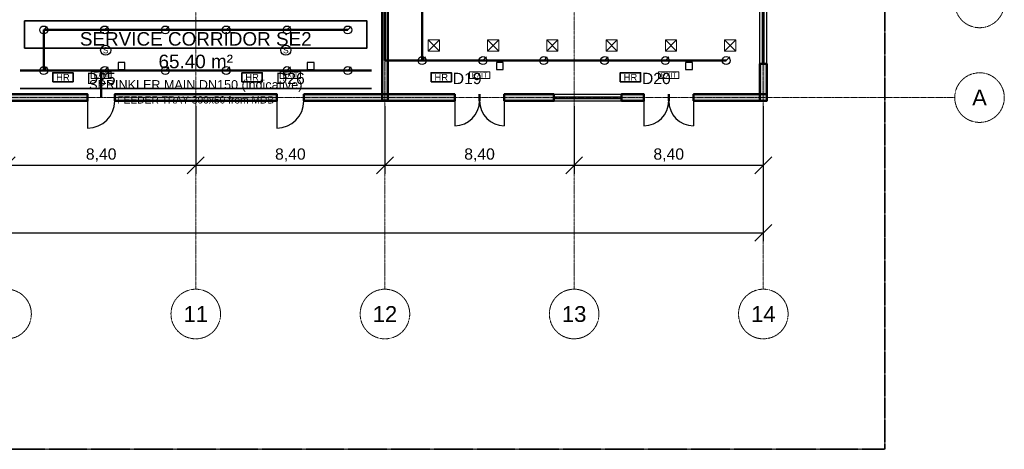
# Model space of a CAD drawing. Header units: millimetres. Extents: x -5300 to 125300, y -375 to 90375.
# Tile 7 of 9: x 81583 to 125300, y 0 to 19055. Entities that reach past the tile are written whole.
import ezdxf
from ezdxf.enums import TextEntityAlignment as Align

# ---------------------------------------------------------------- set-up
doc = ezdxf.new("R2010")
doc.units = ezdxf.units.MM
for name, pattern in [('CENTER', [5.08, 3.175, -0.635, 0.635, -0.635]), ('DASHED', [1.524, 1.27, -0.254]), ('PHANTOM', [6.35, 3.175, -0.635, 0.635, -0.635, 0.635, -0.635])]:
    doc.linetypes.add(name, pattern=pattern)
for name, color, linetype, lineweight in [('AMBIENTE', 2, 'Continuous', 18), ('COTA', 1, 'Continuous', 18), ('E-ANNO-TEXT', 52, 'Continuous', 18), ('E-FALM', 230, 'Continuous', 25), ('E-LITE-EMER', 40, 'Continuous', 18), ('E-TRAY', 210, 'DASHED', 35), ('EIXO', 1, 'CENTER', 13), ('ESQUADRIA-TAG', 2, 'Continuous', 18), ('FP-ANNO-TEXT', 14, 'Continuous', 18), ('FP-HOSE', 20, 'Continuous', 35), ('FP-SPRK-HEAD', 1, 'Continuous', 25), ('FP-SPRK-PIPE', 12, 'Continuous', 50), ('HACHURA', 8, 'Continuous', 9), ('JANELA', 5, 'Continuous', 25), ('LIMITE-LOTE', 1, 'PHANTOM', 35), ('M-HVAC-SAD', 5, 'Continuous', 35), ('M-HVAC-SCD', 4, 'Continuous', 18), ('PAREDE', 7, 'Continuous', 50), ('PORTA', 3, 'Continuous', 25)]:
    doc.layers.add(name, color=color, linetype=linetype, lineweight=lineweight)
doc.styles.add('BR-ARIAL', font='arial.ttf')
doc.dimstyles.new('BR-100-M', dxfattribs={"dimscale": 250, "dimtxt": 2, "dimasz": 1.5, "dimexe": 1.5, "dimexo": 1.5, "dimgap": 0.8, "dimtad": 1, "dimlfac": 0.001, "dimzin": 0, "dimtxsty": 'BR-ARIAL', "dimtsz": 1.5, "dimcen": 2.5, "dimclrd": 256, "dimclre": 256, "dimclrt": 256, "dimazin": 3, "dimtfac": 1, "dimtmove": 0, "dimatfit": 3})

msp = doc.modelspace()

# ---------------------------------------------------------------- hatches: boundary and pattern name
at = {"layer": 'HACHURA'}
for points in [[(97925, 15475), (97925, 42700), (97675, 42700), (97675, 15475)], [(114750, 15450), (114750, 17100), (114450, 17100), (114450, 15450)], [(75100, 15450), (84600, 15450), (84600, 15750), (75100, 15750)], [(85800, 15450), (93000, 15450), (93000, 15750), (85800, 15750)], [(94200, 15450), (100900, 15450), (100900, 15750), (94200, 15750)], [(103100, 15450), (105300, 15450), (105300, 15750), (103100, 15750)], [(108300, 15450), (109300, 15450), (109300, 15750), (108300, 15750)], [(111500, 15450), (114750, 15450), (114750, 15750), (111500, 15750)]]:
    msp.add_hatch(color=256, dxfattribs=at).paths.add_polyline_path(points)

# ---------------------------------------------------------------- linework, layer by layer
at = {"layer": 'E-FALM'}
for points in [[(85950, 16850), (86250, 16850), (86250, 17150), (85950, 17150)], [(94350, 16850), (94650, 16850), (94650, 17150), (94350, 17150)], [(102750, 16850), (103050, 16850), (103050, 17150), (102750, 17150)], [(111150, 16850), (111450, 16850), (111450, 17150), (111150, 17150)]]:
    msp.add_lwpolyline(points, close=True, dxfattribs=at)
for centre in [(85400, 17700), (93400, 17700)]:
    msp.add_circle(centre, 225, dxfattribs=at)
at = {"layer": 'E-LITE-EMER'}
for points in [[(84750, 16450), (85650, 16450), (85650, 16750), (84750, 16750)], [(93150, 16450), (94050, 16450), (94050, 16750), (93150, 16750)], [(101550, 16450), (102450, 16450), (102450, 16750), (101550, 16750)], [(109950, 16450), (110850, 16450), (110850, 16750), (109950, 16750)]]:
    msp.add_lwpolyline(points, close=True, dxfattribs=at)
at = {"layer": 'E-TRAY'}
msp.add_line((81600, 16000), (97200, 16000), dxfattribs=at)
at = {"layer": 'EIXO'}
for p, q in [((89400, 7100), (89400, 86500)), ((97800, 7100), (97800, 86500)), ((106200, 7100), (106200, 86500)), ((114600, 7100), (114600, 86500)), ((-3100, 15600), (123100, 15600))]:
    msp.add_line(p, q, dxfattribs=at)
for centre in [(124200, 19800), (124200, 15600), (81000, 6000), (89400, 6000), (97800, 6000), (106200, 6000), (114600, 6000)]:
    msp.add_circle(centre, 1100, dxfattribs=at)
at = {"layer": 'FP-HOSE'}
for points in [[(83050, 16300), (83950, 16300), (83950, 16700), (83050, 16700)], [(91450, 16300), (92350, 16300), (92350, 16700), (91450, 16700)], [(99850, 16300), (100750, 16300), (100750, 16700), (99850, 16700)], [(108250, 16300), (109150, 16300), (109150, 16700), (108250, 16700)]]:
    msp.add_lwpolyline(points, close=True, dxfattribs=at)
at = {"layer": 'FP-SPRK-HEAD'}
for p, q in [((82650, 18600), (82807.5, 18757.5)), ((85350, 18600), (85507.5, 18757.5)), ((88050, 18600), (88207.5, 18757.5)), ((90750, 18600), (90907.5, 18757.5)), ((93450, 18600), (93607.5, 18757.5)), ((96150, 18600), (96307.5, 18757.5)), ((99450, 17243.478), (99607.5, 17400.978)), ((102150, 17243.478), (102307.5, 17400.978)), ((104850, 17243.478), (105007.5, 17400.978)), ((107550, 17243.478), (107707.5, 17400.978)), ((110250, 17243.478), (110407.5, 17400.978)), ((112950, 17243.478), (113107.5, 17400.978)), ((82650, 16800), (82807.5, 16957.5)), ((85350, 16800), (85507.5, 16957.5)), ((88050, 16800), (88207.5, 16957.5)), ((90750, 16800), (90907.5, 16957.5)), ((93450, 16800), (93607.5, 16957.5)), ((96150, 16800), (96307.5, 16957.5))]:
    msp.add_line(p, q, dxfattribs=at)
for centre in [(82650, 18600), (85350, 18600), (88050, 18600), (90750, 18600), (93450, 18600), (96150, 18600), (99450, 17243.478), (102150, 17243.478), (104850, 17243.478), (107550, 17243.478), (110250, 17243.478), (112950, 17243.478), (82650, 16800), (85350, 16800), (88050, 16800), (90750, 16800), (93450, 16800), (96150, 16800)]:
    msp.add_circle(centre, 175, dxfattribs=at)
at = {"layer": 'FP-SPRK-PIPE'}
for p, q in [((97800, 17243.478), (97800, 43800)), ((99450, 17243.478), (99450, 19930.435)), ((82650, 18600), (85350, 18600)), ((82650, 16800), (82650, 18600)), ((85350, 18600), (88050, 18600)), ((88050, 18600), (90750, 18600)), ((90750, 18600), (93450, 18600)), ((93450, 18600), (96150, 18600)), ((99450, 17243.478), (97800, 17243.478)), ((99450, 17243.478), (102150, 17243.478)), ((102150, 17243.478), (104850, 17243.478)), ((104850, 17243.478), (107550, 17243.478)), ((107550, 17243.478), (110250, 17243.478)), ((110250, 17243.478), (112950, 17243.478)), ((81600, 16800), (97200, 16800)), ((82650, 16800), (85350, 16800)), ((82650, 16800), (85200, 16800)), ((85200, 16800), (85200, 15600)), ((85350, 16800), (88050, 16800)), ((88050, 16800), (90750, 16800)), ((90750, 16800), (93450, 16800)), ((93450, 16800), (96150, 16800))]:
    msp.add_line(p, q, dxfattribs=at)
at = {"layer": 'JANELA'}
for p, q in [((114450, 17100), (114450, 20100)), ((114562.5, 17100), (114562.5, 20100)), ((114637.5, 17100), (114637.5, 20100)), ((114750, 17100), (114750, 20100)), ((105300, 15750), (108300, 15750)), ((105300, 15637.5), (108300, 15637.5)), ((105300, 15562.5), (108300, 15562.5)), ((105300, 15450), (108300, 15450))]:
    msp.add_line(p, q, dxfattribs=at)
at = {"layer": 'LIMITE-LOTE'}
msp.add_lwpolyline([(0, 0), (120000, 0), (120000, 90000), (0, 90000)], close=True, dxfattribs=at)
at = {"layer": 'M-HVAC-SAD'}
msp.add_lwpolyline([(81800, 17800), (97000, 17800), (97000, 19000), (81800, 19000)], close=True, dxfattribs=at)
at = {"layer": 'M-HVAC-SCD'}
for p, q in [((99716.667, 17661.905), (100216.667, 18161.905)), ((99716.667, 18161.905), (100216.667, 17661.905)), ((102350, 17661.905), (102850, 18161.905)), ((102350, 18161.905), (102850, 17661.905)), ((104983.333, 17661.905), (105483.333, 18161.905)), ((104983.333, 18161.905), (105483.333, 17661.905)), ((107616.667, 17661.905), (108116.667, 18161.905)), ((107616.667, 18161.905), (108116.667, 17661.905)), ((110250, 17661.905), (110750, 18161.905)), ((110250, 18161.905), (110750, 17661.905)), ((112883.333, 17661.905), (113383.333, 18161.905)), ((112883.333, 18161.905), (113383.333, 17661.905))]:
    msp.add_line(p, q, dxfattribs=at)
for points in [[(99716.667, 17661.905), (100216.667, 17661.905), (100216.667, 18161.905), (99716.667, 18161.905)], [(102350, 17661.905), (102850, 17661.905), (102850, 18161.905), (102350, 18161.905)], [(104983.333, 17661.905), (105483.333, 17661.905), (105483.333, 18161.905), (104983.333, 18161.905)], [(107616.667, 17661.905), (108116.667, 17661.905), (108116.667, 18161.905), (107616.667, 18161.905)], [(110250, 17661.905), (110750, 17661.905), (110750, 18161.905), (110250, 18161.905)], [(112883.333, 17661.905), (113383.333, 17661.905), (113383.333, 18161.905), (112883.333, 18161.905)]]:
    msp.add_lwpolyline(points, close=True, dxfattribs=at)
at = {"layer": 'PAREDE'}
for p, q in [((114750, 17100), (114450, 17100)), ((84600, 15450), (84600, 15750)), ((85800, 15450), (85800, 15750)), ((93000, 15450), (93000, 15750)), ((94200, 15450), (94200, 15750)), ((100900, 15450), (100900, 15750)), ((102000, 15450), (102000, 15750)), ((102000, 15450), (102000, 15750)), ((103100, 15450), (103100, 15750)), ((105300, 15450), (105300, 15750)), ((108300, 15450), (108300, 15750)), ((109300, 15450), (109300, 15750)), ((110400, 15450), (110400, 15750)), ((110400, 15450), (110400, 15750)), ((111500, 15450), (111500, 15750))]:
    msp.add_line(p, q, dxfattribs=at)
for points in [[(97925, 15475), (97925, 42700), (97675, 42700), (97675, 15475)], [(114750, 15450), (114750, 17100), (114450, 17100), (114450, 15450)], [(75100, 15450), (84600, 15450), (84600, 15750), (75100, 15750)], [(85800, 15450), (93000, 15450), (93000, 15750), (85800, 15750)], [(94200, 15450), (100900, 15450), (100900, 15750), (94200, 15750)], [(103100, 15450), (105300, 15450), (105300, 15750), (103100, 15750)], [(108300, 15450), (109300, 15450), (109300, 15750), (108300, 15750)], [(111500, 15450), (114750, 15450), (114750, 15750), (111500, 15750)]]:
    msp.add_lwpolyline(points, close=True, dxfattribs=at)
at = {"layer": 'PORTA'}
for p, q in [((84600, 15450), (84600, 14250)), ((93000, 15450), (93000, 14250)), ((100900, 15450), (100900, 14350)), ((103100, 15450), (103100, 14350)), ((109300, 15450), (109300, 14350)), ((111500, 15450), (111500, 14350))]:
    msp.add_line(p, q, dxfattribs=at)
for centre, radius, start, end in [((84600, 15450), 1200, -90, 0), ((93000, 15450), 1200, -90, 0), ((100900, 15450), 1100, -90, 0), ((103100, 15450), 1100, 180, -90), ((109300, 15450), 1100, -90, 0), ((111500, 15450), 1100, 180, -90)]:
    msp.add_arc(centre, radius, start, end, dxfattribs=at)

# ---------------------------------------------------------------- texts
at = {"layer": 'AMBIENTE', "insert": (89400, 17700), "char_height": 600, "attachment_point": 5, "style": 'BR-ARIAL'}
msp.add_mtext('SERVICE CORRIDOR SE2\\P65.40 m²', dxfattribs=at)
at = {"layer": 'E-ANNO-TEXT', "style": 'BR-ARIAL'}
for s, height, p in [('EXIT', 225, (85200, 16600)), ('EXIT', 225, (93600, 16600)), ('EXIT', 225, (102000, 16600)), ('EXIT', 225, (110400, 16600)), ('FEEDER TRAY 300x50 from MDB', 325, (89400, 15500))]:
    msp.add_text(s, height=height, dxfattribs=at).set_placement(p, align=Align.MIDDLE_CENTER)
at = {"layer": 'E-FALM', "style": 'BR-ARIAL'}
for p in [(85400, 17700), (93400, 17700)]:
    msp.add_text('S', height=270, dxfattribs=at).set_placement(p, align=Align.MIDDLE_CENTER)
at = {"layer": 'EIXO', "style": 'BR-ARIAL'}
for s, p in [('A', (124200, 15600)), ('11', (89400, 6000)), ('12', (97800, 6000)), ('13', (106200, 6000)), ('14', (114600, 6000))]:
    msp.add_text(s, height=700, dxfattribs=at).set_placement(p, align=Align.MIDDLE_CENTER)
at = {"layer": 'ESQUADRIA-TAG', "style": 'BR-ARIAL'}
for s, p in [('D25', (85200, 16450)), ('D26', (93600, 16450)), ('D19', (101450, 16450)), ('D20', (109850, 16450))]:
    msp.add_text(s, height=500, dxfattribs=at).set_placement(p, align=Align.MIDDLE_CENTER)
at = {"layer": 'FP-ANNO-TEXT', "style": 'BR-ARIAL'}
for s, height, p in [('HR', 300, (83500, 16500)), ('HR', 300, (91900, 16500)), ('HR', 300, (100300, 16500)), ('HR', 300, (108700, 16500)), ('SPRINKLER MAIN DN150 (indicative)', 400, (89400, 16175))]:
    msp.add_text(s, height=height, dxfattribs=at).set_placement(p, align=Align.MIDDLE_CENTER)

# ---------------------------------------------------------------- dimensions: what is measured, and where the dimension line sits
at = {"layer": 'COTA'}
for base, p1, p2 in [((5400, 9600), (5400, 15600), (114600, 15600)), ((81000, 12600), (81000, 15600), (89400, 15600)), ((89400, 12600), (89400, 15600), (97800, 15600)), ((97800, 12600), (97800, 15600), (106200, 15600)), ((106200, 12600), (106200, 15600), (114600, 15600))]:
    msp.add_linear_dim(base=base, p1=p1, p2=p2, dimstyle='BR-100-M', dxfattribs=at).render()

doc.saveas('drawing.dxf')
